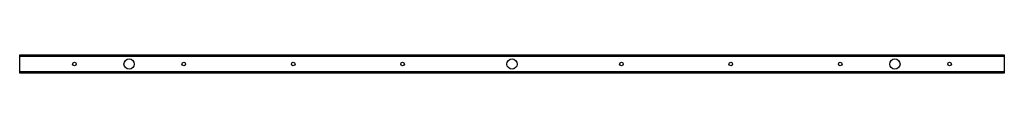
# Model space of a CAD drawing. Header units: inches. Extents: x 35.2 to 89.2, y 31.7 to 32.7.
import ezdxf

# ---------------------------------------------------------------- set-up
doc = ezdxf.new("R2010")
doc.units = ezdxf.units.IN
doc.header["$MEASUREMENT"] = 0
doc.layers.add('Visible Edges(ANSI)', color=7, linetype='Continuous', lineweight=25)
doc.layers.add('Visible Tangent Edges(ANSI)', color=7, linetype='Continuous', lineweight=25)

msp = doc.modelspace()

# ---------------------------------------------------------------- linework, layer by layer
at = {"layer": 'Visible Edges(ANSI)'}
for p, q in [((35.234, 32.651), (35.234, 32.713)), ((35.234, 32.713), (89.234, 32.713)), ((35.234, 31.776), (35.234, 32.651)), ((89.234, 32.713), (89.234, 32.651)), ((89.234, 32.651), (89.234, 31.776)), ((35.234, 31.713), (35.234, 31.776)), ((89.234, 31.713), (35.234, 31.713)), ((89.234, 31.776), (89.234, 31.713))]:
    msp.add_line(p, q, dxfattribs=at)
for centre, radius in [((41.234, 32.213), 0.281), ((62.234, 32.213), 0.281), ((83.234, 32.213), 0.281), ((38.234, 32.213), 0.101), ((44.234, 32.213), 0.101), ((50.234, 32.213), 0.101), ((56.234, 32.213), 0.101), ((68.234, 32.213), 0.101), ((74.234, 32.213), 0.101), ((80.234, 32.213), 0.101), ((86.234, 32.213), 0.101)]:
    msp.add_circle(centre, radius, dxfattribs=at)
at = {"layer": 'Visible Tangent Edges(ANSI)'}
for p, q in [((35.234, 32.651), (89.234, 32.651)), ((89.234, 31.776), (35.234, 31.776))]:
    msp.add_line(p, q, dxfattribs=at)

doc.saveas('drawing.dxf')
